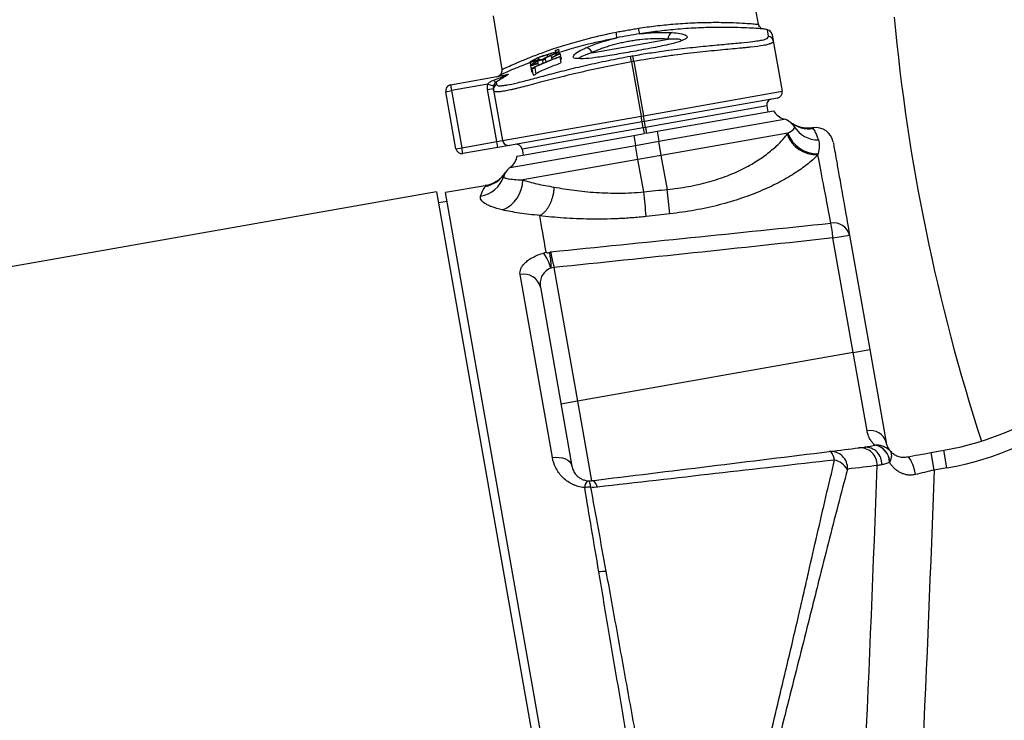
# Model space of a CAD drawing. Header units: millimetres. Extents: x 19 to 1021, y 5 to 745.
# Tile 4 of 7: x 520 to 686, y 380 to 499. Entities that reach past the tile are written whole.
import ezdxf

# ---------------------------------------------------------------- set-up
doc = ezdxf.new("R2010")
doc.units = ezdxf.units.MM

msp = doc.modelspace()

# ---------------------------------------------------------------- linework, layer by layer
at = {"color": 7, "linetype": 'Continuous', "lineweight": 25}
for p, q in [((644.91, 497.75), (643.16, 506.74)), ((600.06, 499.14), (601.49, 490.09)), ((647.2, 496), (647.39, 494.92)), ((616.71, 492.93), (629.63, 495.21)), ((631.86, 494.95), (631.85, 494.97)), ((647.39, 494.92), (648.89, 486.42)), ((610.64, 493.06), (610.6, 493.34)), ((611.08, 493.52), (611.16, 493.11)), ((611.16, 493.11), (611.19, 492.91)), ((611.33, 492.87), (611.51, 491.86)), ((606.27, 491.3), (606.36, 490.78)), ((607.55, 491.48), (607.67, 490.8)), ((607.59, 491.18), (607.6, 491.12)), ((607.6, 491.12), (607.66, 490.79)), ((607.68, 492.07), (607.73, 491.81)), ((607.86, 491.86), (607.87, 491.81)), ((607.87, 491.81), (607.89, 491.68)), ((608.36, 491.64), (608.45, 491.14)), ((608.84, 491.84), (608.93, 491.35)), ((609.81, 492.47), (609.93, 491.76)), ((609.97, 492.09), (609.96, 492.15)), ((609.97, 492.09), (610.02, 491.8)), ((611.3, 492.3), (611.31, 492.23)), ((611.31, 492.23), (611.49, 491.22)), ((614.74, 491.95), (614.76, 491.94)), ((623.44, 491.4), (623.27, 492.36)), ((623.44, 491.4), (625.06, 482.22)), ((623.84, 491.47), (623.67, 492.43)), ((623.84, 491.47), (625.45, 482.29)), ((606.36, 490.78), (606.54, 489.75)), ((606.6, 490.16), (606.57, 490.31)), ((606.6, 490.16), (606.78, 489.13)), ((607.07, 490.46), (607.09, 490.34)), ((607.09, 490.34), (607.27, 489.31)), ((592.85, 487.51), (602.26, 489.17)), ((600.53, 487.95), (600.59, 487.61)), ((592.04, 486.35), (593.02, 486.52)), ((593.74, 476.7), (592.04, 486.35)), ((592.85, 487.51), (593.02, 486.52)), ((599.13, 487.6), (593.02, 486.52)), ((593.02, 486.52), (594.73, 476.87)), ((599.08, 486.71), (600.07, 486.88)), ((600.64, 477.92), (599.08, 486.71)), ((599.13, 487.6), (600.09, 487.33)), ((600.12, 486.58), (600.07, 486.88)), ((600.12, 486.58), (601.62, 478.09)), ((625.45, 482.29), (648.89, 486.42)), ((648.08, 485.27), (625.63, 481.31)), ((646.28, 483.93), (625.8, 480.32)), ((627.75, 479.65), (647.44, 483.12)), ((646.28, 483.93), (646.46, 482.95)), ((601.62, 478.09), (625.06, 482.22)), ((625.23, 481.24), (602.78, 477.28)), ((625.06, 482.22), (625.45, 482.29)), ((625.23, 481.24), (625.06, 482.22)), ((625.63, 481.31), (625.23, 481.24)), ((625.41, 480.25), (625.23, 481.24)), ((625.63, 481.31), (625.45, 482.29)), ((625.8, 480.32), (625.63, 481.31)), ((628.04, 477.98), (649.23, 481.71)), ((625.41, 480.25), (604.92, 476.64)), ((625.8, 480.32), (625.41, 480.25)), ((625.41, 480.25), (625.58, 479.27)), ((625.97, 479.34), (625.58, 479.27)), ((625.8, 480.32), (625.97, 479.34)), ((625.97, 479.34), (627.75, 479.65)), ((627.75, 479.65), (628.04, 477.98)), ((649.84, 479.35), (628.46, 475.58)), ((594.73, 476.87), (600.64, 477.92)), ((600.64, 477.92), (601.62, 478.09)), ((600.81, 476.93), (600.64, 477.92)), ((604.11, 475.48), (623.81, 478.95)), ((623.81, 478.95), (625.58, 479.27)), ((623.81, 478.95), (624.1, 477.28)), ((624.1, 477.28), (628.04, 477.98)), ((628.46, 475.58), (628.04, 477.98)), ((593.74, 476.7), (594.73, 476.87)), ((594.9, 475.89), (594.73, 476.87)), ((600.81, 476.93), (594.9, 475.89)), ((602.78, 477.28), (600.81, 476.93)), ((602.92, 473.55), (624.1, 477.28)), ((604.92, 476.64), (605.1, 475.66)), ((624.52, 474.89), (624.1, 477.28)), ((624.52, 474.89), (605.03, 471.45)), ((628.46, 475.58), (624.52, 474.89)), ((625.49, 469.41), (624.52, 474.89)), ((629.48, 469.84), (628.46, 475.58)), ((602.14, 472.72), (602.11, 472.67)), ((590.45, 469.44), (268.44, 412.66)), ((590.45, 469.44), (639.39, 191.88)), ((598.68, 470.46), (592, 469.29)), ((592.26, 467.81), (590.79, 467.55)), ((616.4, 330.92), (592, 469.29)), ((657.48, 461.63), (660.28, 462.13)), ((660.9, 442.27), (657.48, 461.63)), ((660.28, 462.13), (663.7, 442.77)), ((610.32, 456.63), (609.76, 456.53)), ((610.32, 456.63), (614.3, 434.06)), ((610.05, 424.51), (604.6, 455.43)), ((608.02, 453.33), (613.35, 423.07)), ((660.9, 442.27), (663.7, 442.77)), ((663.7, 442.77), (666.46, 427.07)), ((660.9, 442.27), (614.3, 434.06)), ((663.23, 429.04), (660.9, 442.27)), ((614.3, 434.06), (611.5, 433.56)), ((614.3, 434.06), (616.67, 420.62)), ((674.05, 425.37), (676.22, 425.75)), ((674.57, 422.41), (674.05, 425.37)), ((676.74, 422.79), (676.22, 425.75)), ((676.74, 422.79), (674.57, 422.41))]:
    msp.add_line(p, q, dxfattribs=at)
at = {"color": 8, "linetype": 'Continuous', "lineweight": 25}
for p, q in [((646.6, 495.72), (646.41, 496.81)), ((609.15, 492.58), (609.2, 492.26))]:
    msp.add_line(p, q, dxfattribs=at)
at = {"color": 7, "linetype": 'Continuous', "lineweight": 25, "flags": 128}
for points in [[(610.05, 424.51), (610.63, 424.58), (611.21, 424.56), (611.75, 424.47), (612.24, 424.31), (612.66, 424.08), (612.99, 423.78), (613.23, 423.45), (613.35, 423.07)], [(671.4, 421.65), (671.29, 422.25), (671.14, 422.83), (670.96, 423.36), (670.77, 423.82), (670.56, 424.19), (670.34, 424.46), (670.14, 424.61), (669.94, 424.64)], [(616.07, 420.6), (616.14, 420.58), (616.21, 420.52), (616.27, 420.43), (616.33, 420.31), (616.38, 420.15), (616.42, 419.96), (616.46, 419.75), (616.49, 419.51)], [(617.7, 419.53), (617.58, 419.78), (617.46, 420.01), (617.33, 420.2), (617.2, 420.36), (617.07, 420.48), (616.93, 420.57), (616.8, 420.61), (616.67, 420.62)]]:
    msp.add_lwpolyline(points, dxfattribs=at)
at = {"color": 7, "linetype": 'Continuous', "lineweight": 25}
for centre, radius, start, end in [((996.43, 529.24), 330, 185.2667, 197.9932), ((617.3, 495.5), 3.63, 358.9493, 14.4104), ((628.2, 497.42), 3.63, 185.5896, 201.0507), ((630.64, 495.37), 1.02, 109.9463, 189.007), ((633.94, 433.02), 65, 78.9382, 79.6192), ((646.22, 495.83), 1, 10, 78.9382), ((646.41, 494.74), 0.995, 10.0836, 79.1431), ((615.71, 492.74), 1.02, 10.993, 90.0537), ((600.77, 488.68), 0.764, 209.866, 251.9415), ((600.39, 489.85), 1, 279.9999, 305.4214), ((602.09, 490.11), 0.954, 280.0112, 299.9173), ((593.02, 486.52), 1, 100, 190), ((601.1, 486.75), 0.995, 120.8569, 189.9164), ((647.91, 486.25), 1, 280, 10), ((647.27, 484.11), 1, 100, 190), ((650.05, 484.6), 3, 209.4712, 253.9964), ((648.4, 478.83), 3, 32.1941, 73.9964), ((653.41, 485.05), 4.98, 231.1449, 278.5363), ((654.87, 481.19), 5.35, 200.082, 270.9985), ((655.01, 483.02), 4.83, 212.4632, 270.0096), ((654.57, 477.27), 3, 10, 99.1275), ((602.61, 478.26), 1, 190, 280), ((654.76, 481.06), 5.38, 200.4766, 271.6793), ((594.73, 476.87), 1, 190, 280), ((603.94, 476.47), 1, 10, 100), ((601.15, 475.98), 3, 306.0036, 350.5288), ((597.84, 475.26), 4.99, 279.8997, 328.8241), ((604.68, 471.12), 3, 126.0036, 162.2918), ((597.14, 473.55), 4.92, 279.0845, 342.111), ((599.65, 471.38), 5.38, 291.2867, 0.7015), ((232, 426.72), 395.8, 5.5882, 6.1925), ((232.87, 427), 398.91, 5.5691, 6.1658), ((657.62, 461.43), 2.75, 14.6949, 100.1438), ((622.53, 458.07), 35.13, 5.823, 9.9477), ((602.81, 454.86), 7.15, 13.5737, 36.3065), ((605.25, 452.66), 2.85, 13.6208, 103.2124), ((667.53, 474.99), 50, 280, 333.865), ((667.53, 474.99), 53, 280, 333.865), ((663.81, 426.35), 2.75, 15.33, 102.0974), ((662.07, 423.3), 2.87, 357.4824, 95.7429), ((662.93, 423.48), 2.8, 356.4427, 92.6908), ((664.05, 423.67), 3, 0.5843, 81.2224), ((664.07, 423.7), 2.98, 359.9578, 80.2428), ((657.1, 422.71), 2.85, 357.2497, 95.1112), ((657.03, 420.86), 3.32, 29.9315, 77.5), ((616.98, 419.45), 1.47, 128.3106, 179.8937), ((616.31, 414.83), 4.69, 87.708, 99.7746), ((618.84, 399.79), 5.49, 87.2606, 99.8117)]:
    msp.add_arc(centre, radius, start, end, dxfattribs=at)
at = {"color": 8, "linetype": 'Continuous', "lineweight": 25}
for points, knots in [([(624.59, 497.07), (625.57, 497.21), (627.55, 497.5), (630.65, 497.8), (633.85, 498.01), (636.91, 498.08), (639.59, 498.06), (641.74, 497.97), (643.41, 497.86), (644.46, 497.78), (644.94, 497.73), (644.86, 497.74), (644.84, 497.74)], [0, 0, 0, 0, 0.091204, 0.184225, 0.297254, 0.413635, 0.523973, 0.637338, 0.745128, 0.855884, 0.965258, 1, 1, 1, 1]), ([(601.53, 490.09), (601.55, 490.11), (601.62, 490.14), (602.41, 490.51), (603.74, 491.1), (605.51, 491.85), (607.61, 492.67), (610.02, 493.54), (612.87, 494.45), (616.49, 495.47), (619.24, 496.07), (620.82, 496.41)], [0, 0, 0, 0, 0.097588, 0.209813, 0.321937, 0.43408, 0.531973, 0.629865, 0.740592, 0.851305, 1, 1, 1, 1]), ([(630.29, 496.33), (630.76, 496.29), (631.88, 496.18), (632.79, 495.84), (632.96, 495.46), (632.39, 495.2), (632.2, 495.12)], [0, 0, 0, 0, 0.222988, 0.531105, 0.846321, 1, 1, 1, 1]), ([(631.82, 495.01), (631.82, 495.06), (631.82, 495.17), (631, 495.24), (630.04, 495.22), (629.63, 495.21)], [0, 0, 0, 0, 0.25073, 0.686517, 1, 1, 1, 1]), ([(645.09, 495.01), (645.22, 495.03), (645.86, 495.13), (646.45, 495.35), (646.55, 495.6), (646.6, 495.72)], [0, 0, 0, 0, 0.112042, 0.549492, 1, 1, 1, 1]), ([(614.38, 491.95), (614.23, 491.96), (613.62, 491.97), (613.47, 492.3), (614.01, 492.9), (615.01, 493.45), (615.64, 493.73), (615.71, 493.76)], [0, 0, 0, 0, 0.09947, 0.397139, 0.697448, 0.968204, 1, 1, 1, 1]), ([(616.71, 492.93), (616.2, 492.76), (615.18, 492.4), (614.57, 492.08), (614.68, 492.01), (614.7, 492)], [0, 0, 0, 0, 0.434162, 0.869169, 1, 1, 1, 1]), ([(601, 489.01), (601.01, 489.01), (601.02, 489.01), (602, 489.18), (602.57, 489.28)], [0, 0, 0, 0, 0.422914, 1, 1, 1, 1]), ([(600.59, 487.61), (600.69, 487.46), (600.83, 487.27), (601.63, 487.38), (601.85, 487.41)], [0, 0, 0, 0, 0.720708, 1, 1, 1, 1]), ([(654.1, 480.21), (654.09, 480.22), (654.07, 480.26), (654.12, 480.18), (654.15, 480.12)], [0, 0, 0, 0, 0.184282, 1, 1, 1, 1])]:
    msp.add_open_spline(points, degree=3, knots=knots, dxfattribs=at)
at = {"color": 7, "linetype": 'Continuous', "lineweight": 25}
for points, knots in [([(645.34, 497.11), (645.27, 497.15), (645.12, 497.26), (644.96, 497.49), (644.93, 497.68), (644.92, 497.76)], [0, 0, 0, 0, 0.281134, 0.70806, 1, 1, 1, 1]), ([(620.82, 496.41), (621.13, 496.47), (621.45, 496.52), (622.07, 496.63), (622.7, 496.74), (623.33, 496.85), (623.96, 496.97), (624.27, 497.02), (624.59, 497.07)], [0, 0, 0, 0, 0.25, 0.25, 0.5, 0.75, 0.75, 1, 1, 1, 1]), ([(624.81, 496.12), (624.16, 496.03), (623.51, 495.92), (622.22, 495.69), (621.57, 495.57), (620.93, 495.43)], [0, 0, 0, 0, 0.5, 0.5, 1, 1, 1, 1]), ([(645.65, 496.95), (645.67, 496.94), (645.75, 496.94), (645.26, 496.98), (644.18, 497.05), (642.5, 497.14), (640.27, 497.21), (637.55, 497.22), (634.38, 497.12), (631.11, 496.9), (627.88, 496.56), (625.84, 496.27), (624.81, 496.12)], [0, 0, 0, 0, 0.031253, 0.144534, 0.25276, 0.363941, 0.474333, 0.587755, 0.700488, 0.816564, 0.907371, 1, 1, 1, 1]), ([(624.81, 496.12), (625.85, 496.25), (626.83, 496.32), (628.71, 496.39), (629.55, 496.38), (630.29, 496.33)], [0, 0, 0, 0, 0.5, 0.5, 1, 1, 1, 1]), ([(620.93, 495.43), (619.31, 495.09), (616.5, 494.48), (613.34, 493.62), (611.9, 493.16), (611.44, 493.02)], [0, 0, 0, 0, 0.4813095, 0.8352164, 1, 1, 1, 1]), ([(632.2, 495.12), (632.05, 495.03), (631.59, 494.77), (629.68, 494.28), (626.74, 493.68), (623.36, 493.08), (620.11, 492.51), (617.32, 492.09), (615.29, 491.86), (614.64, 491.93), (614.38, 491.95)], [0, 0, 0, 0, 0.069653, 0.206408, 0.357333, 0.507898, 0.645531, 0.780412, 0.913083, 1, 1, 1, 1]), ([(615.71, 493.76), (616.39, 494.06), (617.18, 494.36), (618.29, 494.72), (618.52, 494.79), (618.98, 494.93), (619.22, 495), (619.93, 495.19), (620.43, 495.32), (620.93, 495.43)], [0, 0, 0, 0, 0.5, 0.5, 0.625, 0.625, 0.75, 0.75, 1, 1, 1, 1]), ([(629.63, 495.21), (629.2, 495.25), (628.73, 495.28), (627.72, 495.3), (627.17, 495.29), (626.04, 495.23), (625.46, 495.18), (624.55, 495.08), (624.24, 495.04), (623.64, 494.95), (623.34, 494.9), (622.73, 494.79), (622.43, 494.74), (621.83, 494.61), (621.53, 494.54), (620.64, 494.33), (620.08, 494.18), (619.27, 493.93), (619, 493.84), (618.49, 493.67), (618.24, 493.58), (617.54, 493.31), (617.1, 493.12), (616.71, 492.93)], [0, 0, 0, 0, 0.125, 0.125, 0.25, 0.25, 0.375, 0.375, 0.4375, 0.4375, 0.5, 0.5, 0.5625, 0.5625, 0.625, 0.625, 0.75, 0.75, 0.8125, 0.8125, 0.875, 0.875, 1, 1, 1, 1]), ([(623.67, 492.43), (624.6, 492.58), (626.49, 492.9), (629.6, 493.35), (632.96, 493.76), (636.36, 494.11), (639.41, 494.39), (641.97, 494.61), (643.93, 494.81), (644.74, 494.95), (645.09, 495.01)], [0, 0, 0, 0, 0.10243, 0.206446, 0.345167, 0.487875, 0.623485, 0.762843, 0.896597, 1, 1, 1, 1]), ([(647.39, 494.92), (647.42, 494.76), (647.29, 494.62), (646.86, 494.44), (646.68, 494.38), (646.35, 494.29), (646.23, 494.26), (645.97, 494.21), (645.84, 494.18), (645.1, 494.05), (644.38, 493.96), (643.3, 493.84), (643.08, 493.82), (642.61, 493.77), (642.37, 493.75), (641.63, 493.67), (641.1, 493.63), (639.46, 493.47), (638.27, 493.36), (636.32, 493.16), (635.65, 493.09), (634.28, 492.95), (633.59, 492.87), (632.16, 492.7), (631.44, 492.61), (629.96, 492.41), (629.2, 492.31), (626.92, 491.98), (625.39, 491.73), (623.84, 491.47)], [0, 0, 0, 0, 0.125, 0.125, 0.1875, 0.1875, 0.21875, 0.21875, 0.25, 0.25, 0.375, 0.375, 0.40625, 0.40625, 0.4375, 0.4375, 0.5, 0.5, 0.625, 0.625, 0.6875, 0.6875, 0.75, 0.75, 0.8125, 0.8125, 0.875, 0.875, 1, 1, 1, 1]), ([(607.64, 492.11), (607.72, 492.15), (607.8, 492.18), (607.96, 492.25), (608.04, 492.28), (608.2, 492.34), (608.28, 492.37), (608.43, 492.42), (608.5, 492.45), (608.71, 492.52), (608.84, 492.56), (609.1, 492.64), (609.22, 492.68), (609.35, 492.71)], [0, 0, 0, 0, 0.125, 0.125, 0.25, 0.25, 0.375, 0.375, 0.5, 0.5, 0.75, 0.75, 1, 1, 1, 1]), ([(609.75, 492.51), (609.86, 492.55), (609.96, 492.59), (610.16, 492.66), (610.26, 492.7), (610.46, 492.76), (610.55, 492.79), (610.72, 492.84), (610.8, 492.86), (611.02, 492.91), (611.14, 492.92), (611.25, 492.92), (611.28, 492.91), (611.32, 492.9), (611.32, 492.88), (611.33, 492.87)], [0, 0, 0, 0, 0.125, 0.125, 0.25, 0.25, 0.375, 0.375, 0.5, 0.5, 0.75, 0.75, 0.875, 0.875, 1, 1, 1, 1]), ([(610.84, 492.69), (610.83, 492.71), (610.82, 492.72), (610.75, 492.73), (610.72, 492.73), (610.66, 492.72), (610.61, 492.72), (610.47, 492.69), (610.36, 492.66), (610.16, 492.6), (610.09, 492.57), (609.99, 492.53), (609.95, 492.52), (609.88, 492.49), (609.84, 492.48), (609.81, 492.47)], [0, 0, 0, 0, 0.25, 0.25, 0.375, 0.375, 0.5, 0.5, 0.75, 0.75, 0.875, 0.875, 0.9375, 0.9375, 1, 1, 1, 1]), ([(611.33, 492.87), (611.33, 492.85), (611.33, 492.84), (611.3, 492.8), (611.28, 492.78), (611.23, 492.73), (611.19, 492.7), (611.09, 492.63), (611.04, 492.6), (610.85, 492.49), (610.69, 492.41), (610.43, 492.29), (610.34, 492.25), (610.16, 492.17), (610.06, 492.13), (609.97, 492.09)], [0, 0, 0, 0, 0.125, 0.125, 0.25, 0.25, 0.375, 0.375, 0.5, 0.5, 0.75, 0.75, 0.875, 0.875, 1, 1, 1, 1]), ([(610.6, 493.34), (610.68, 493.37), (610.76, 493.4), (610.92, 493.46), (611, 493.49), (611.08, 493.52)], [0, 0, 0, 0, 0.5, 0.5, 1, 1, 1, 1]), ([(610.6, 492.47), (610.65, 492.49), (610.69, 492.52), (610.75, 492.56), (610.77, 492.58), (610.81, 492.62), (610.82, 492.63), (610.84, 492.66), (610.84, 492.67), (610.84, 492.69)], [0, 0, 0, 0, 0.25, 0.25, 0.5, 0.5, 0.75, 0.75, 1, 1, 1, 1]), ([(623.44, 491.4), (621.89, 491.12), (620.37, 490.82), (618.14, 490.36), (617.4, 490.2), (615.94, 489.87), (615.22, 489.71), (613.11, 489.22), (611.78, 488.89), (610.21, 488.49), (609.9, 488.41), (609.29, 488.25), (608.99, 488.18), (608.11, 487.95), (607.55, 487.8), (605.95, 487.38), (604.99, 487.13), (603.94, 486.87), (603.73, 486.82), (603.34, 486.73), (603.15, 486.69), (602.61, 486.57), (602.28, 486.5), (601.7, 486.4), (601.44, 486.36), (601.1, 486.33), (600.99, 486.32), (600.8, 486.32), (600.71, 486.32), (600.32, 486.34), (600.15, 486.43), (600.12, 486.58)], [0, 0, 0, 0, 0.125, 0.125, 0.1875, 0.1875, 0.25, 0.25, 0.375, 0.375, 0.40625, 0.40625, 0.4375, 0.4375, 0.5, 0.5, 0.625, 0.625, 0.65625, 0.65625, 0.6875, 0.6875, 0.75, 0.75, 0.8125, 0.8125, 0.84375, 0.84375, 0.875, 0.875, 1, 1, 1, 1]), ([(606.28, 491.25), (605.95, 491.13), (604.83, 490.71), (603.35, 490.09), (601.96, 489.49), (601.14, 489.12), (601.08, 489.09), (601.05, 489.08)], [0, 0, 0, 0, 0.095122, 0.32562, 0.562587, 0.793684, 1, 1, 1, 1]), ([(601.85, 487.41), (602.03, 487.43), (602.57, 487.48), (604.11, 487.84), (606.38, 488.43), (609.15, 489.17), (612.3, 489.99), (615.76, 490.83), (619.45, 491.64), (622, 492.12), (623.27, 492.36)], [0, 0, 0, 0, 0.0640884, 0.197302, 0.3313335, 0.4653825, 0.5988797, 0.7323769, 0.8661902, 1, 1, 1, 1]), ([(606.27, 491.3), (606.27, 491.31), (606.27, 491.32), (606.3, 491.36), (606.32, 491.38), (606.38, 491.44), (606.42, 491.47), (606.52, 491.53), (606.58, 491.57), (606.71, 491.65), (606.78, 491.69), (606.93, 491.77), (607.01, 491.81), (607.18, 491.9), (607.27, 491.94), (607.45, 492.03), (607.54, 492.07), (607.64, 492.11)], [0, 0, 0, 0, 0.125, 0.125, 0.25, 0.25, 0.375, 0.375, 0.5, 0.5, 0.625, 0.625, 0.75, 0.75, 0.875, 0.875, 1, 1, 1, 1]), ([(607.87, 491.81), (607.77, 491.76), (607.67, 491.72), (607.47, 491.64), (607.38, 491.6), (607.19, 491.52), (607.09, 491.49), (606.92, 491.42), (606.84, 491.39), (606.61, 491.32), (606.48, 491.29), (606.36, 491.27), (606.32, 491.27), (606.28, 491.27), (606.27, 491.29), (606.27, 491.3)], [0, 0, 0, 0, 0.125, 0.125, 0.25, 0.25, 0.375, 0.375, 0.5, 0.5, 0.75, 0.75, 0.875, 0.875, 1, 1, 1, 1]), ([(606.36, 490.78), (606.36, 490.79), (606.36, 490.81), (606.39, 490.85), (606.41, 490.87), (606.49, 490.94), (606.56, 491), (606.72, 491.11), (606.78, 491.15), (606.91, 491.22), (606.98, 491.26), (607.14, 491.34), (607.21, 491.38), (607.38, 491.46), (607.46, 491.5), (607.55, 491.54)], [0, 0, 0, 0, 0.125, 0.125, 0.25, 0.25, 0.5, 0.5, 0.625, 0.625, 0.75, 0.75, 0.875, 0.875, 1, 1, 1, 1]), ([(607.6, 491.12), (607.52, 491.09), (607.44, 491.05), (607.28, 490.99), (607.21, 490.96), (606.99, 490.88), (606.84, 490.83), (606.67, 490.78), (606.62, 490.77), (606.53, 490.75), (606.49, 490.75), (606.43, 490.74), (606.4, 490.75), (606.37, 490.76), (606.36, 490.77), (606.36, 490.78)], [0, 0, 0, 0, 0.125, 0.125, 0.25, 0.25, 0.5, 0.5, 0.625, 0.625, 0.75, 0.75, 0.875, 0.875, 1, 1, 1, 1]), ([(606.57, 490.31), (607.35, 490.67), (608.13, 491.02), (609.71, 491.69), (610.5, 492), (611.3, 492.3)], [0, 0, 0, 0, 0.5, 0.5, 1, 1, 1, 1]), ([(607.68, 492.07), (607.62, 492.05), (607.55, 492.02), (607.43, 491.96), (607.37, 491.93), (607.19, 491.84), (607.09, 491.78), (606.92, 491.68), (606.85, 491.63), (606.79, 491.58), (606.77, 491.56), (606.75, 491.54), (606.75, 491.53), (606.75, 491.52)], [0, 0, 0, 0, 0.125, 0.125, 0.25, 0.25, 0.5, 0.5, 0.75, 0.75, 0.875, 0.875, 1, 1, 1, 1]), ([(606.75, 491.52), (606.75, 491.51), (606.76, 491.5), (606.79, 491.5), (606.81, 491.5), (606.86, 491.5), (606.9, 491.51), (606.98, 491.53), (607.03, 491.54), (607.18, 491.59), (607.31, 491.64), (607.51, 491.72), (607.58, 491.75), (607.72, 491.8), (607.79, 491.83), (607.86, 491.86)], [0, 0, 0, 0, 0.125, 0.125, 0.25, 0.25, 0.375, 0.375, 0.5, 0.5, 0.75, 0.75, 0.875, 0.875, 1, 1, 1, 1]), ([(607.55, 491.48), (607.53, 491.46), (607.5, 491.45), (607.44, 491.43), (607.42, 491.41), (607.34, 491.37), (607.29, 491.35), (607.15, 491.27), (607.07, 491.22), (606.95, 491.14), (606.9, 491.1), (606.86, 491.06), (606.85, 491.05), (606.84, 491.02), (606.84, 491.01), (606.84, 491)], [0, 0, 0, 0, 0.0625, 0.0625, 0.125, 0.125, 0.25, 0.25, 0.5, 0.5, 0.75, 0.75, 0.875, 0.875, 1, 1, 1, 1]), ([(606.84, 491), (606.84, 491), (606.85, 490.99), (606.86, 490.98), (606.88, 490.98), (606.93, 490.98), (606.98, 490.98), (607.12, 491.02), (607.21, 491.05), (607.39, 491.11), (607.49, 491.15), (607.59, 491.18)], [0, 0, 0, 0, 0.125, 0.125, 0.25, 0.25, 0.5, 0.5, 0.75, 0.75, 1, 1, 1, 1]), ([(611.31, 492.23), (610.59, 491.96), (609.88, 491.68), (608.46, 491.09), (607.76, 490.78), (607.07, 490.46)], [0, 0, 0, 0, 0.5, 0.5, 1, 1, 1, 1]), ([(607.25, 489.43), (607.94, 489.76), (608.64, 490.07), (610.06, 490.66), (610.77, 490.95), (611.49, 491.22)], [0, 0, 0, 0, 0.5, 0.5, 1, 1, 1, 1]), ([(607.55, 491.54), (607.64, 491.58), (607.74, 491.62), (607.93, 491.7), (608.02, 491.73), (608.19, 491.79), (608.27, 491.81), (608.41, 491.86), (608.47, 491.87), (608.53, 491.88)], [0, 0, 0, 0, 0.25, 0.25, 0.5, 0.5, 0.75, 0.75, 1, 1, 1, 1]), ([(608.36, 491.64), (608.35, 491.65), (608.35, 491.66), (608.34, 491.67), (608.32, 491.68), (608.28, 491.69), (608.24, 491.69), (608.11, 491.67), (608.03, 491.65), (607.87, 491.6), (607.81, 491.58), (607.69, 491.53), (607.62, 491.5), (607.55, 491.48)], [0, 0, 0, 0, 0.125, 0.125, 0.25, 0.25, 0.5, 0.5, 0.75, 0.75, 0.875, 0.875, 1, 1, 1, 1]), ([(609.15, 492.58), (608.93, 492.52), (608.71, 492.45), (608.36, 492.34), (608.24, 492.3), (608.03, 492.22), (607.96, 492.19), (607.82, 492.14), (607.75, 492.11), (607.68, 492.07)], [0, 0, 0, 0, 0.5, 0.5, 0.75, 0.75, 0.875, 0.875, 1, 1, 1, 1]), ([(608.84, 491.84), (608.76, 491.81), (608.68, 491.78), (608.52, 491.71), (608.44, 491.67), (608.36, 491.64)], [0, 0, 0, 0, 0.5, 0.5, 1, 1, 1, 1]), ([(608.53, 491.88), (608.55, 491.9), (608.58, 491.92), (608.63, 491.95), (608.66, 491.97), (608.72, 492.01), (608.76, 492.03), (608.84, 492.08), (608.88, 492.1), (608.92, 492.12)], [0, 0, 0, 0, 0.25, 0.25, 0.5, 0.5, 0.75, 0.75, 1, 1, 1, 1]), ([(609.81, 492.47), (609.76, 492.45), (609.72, 492.43), (609.64, 492.4), (609.6, 492.38), (609.49, 492.33), (609.41, 492.29), (609.28, 492.22), (609.21, 492.19), (609.1, 492.13), (609.06, 492.1), (608.98, 492.04), (608.95, 492.02), (608.91, 491.97), (608.89, 491.96), (608.86, 491.9), (608.85, 491.87), (608.84, 491.84)], [0, 0, 0, 0, 0.0625, 0.0625, 0.125, 0.125, 0.25, 0.25, 0.375, 0.375, 0.5, 0.5, 0.625, 0.625, 0.75, 0.75, 1, 1, 1, 1]), ([(608.92, 492.12), (608.98, 492.16), (609.04, 492.19), (609.17, 492.25), (609.24, 492.28), (609.38, 492.35), (609.45, 492.38), (609.6, 492.45), (609.68, 492.48), (609.75, 492.51)], [0, 0, 0, 0, 0.25, 0.25, 0.5, 0.5, 0.75, 0.75, 1, 1, 1, 1]), ([(609.96, 492.15), (610.02, 492.18), (610.08, 492.21), (610.2, 492.26), (610.25, 492.29), (610.37, 492.34), (610.42, 492.37), (610.49, 492.41), (610.52, 492.42), (610.56, 492.45), (610.58, 492.46), (610.6, 492.47)], [0, 0, 0, 0, 0.25, 0.25, 0.5, 0.5, 0.75, 0.75, 0.875, 0.875, 1, 1, 1, 1]), ([(611.4, 491.72), (611.41, 491.72), (611.49, 491.77), (611.51, 491.82), (611.51, 491.85), (611.51, 491.86)], [0, 0, 0, 0, 0.037855, 0.774031, 1, 1, 1, 1]), ([(601.48, 490.08), (601.49, 490.03), (601.52, 489.89), (601.48, 489.66), (601.4, 489.45), (601.33, 489.36), (601.3, 489.32)], [0, 0, 0, 0, 0.192498, 0.541652, 0.834622, 1, 1, 1, 1]), ([(606.54, 489.75), (606.55, 489.73), (606.56, 489.7), (606.66, 489.72), (606.68, 489.72)], [0, 0, 0, 0, 0.829991, 1, 1, 1, 1]), ([(599.13, 487.6), (599.19, 487.69), (599.25, 487.76), (599.4, 487.9), (599.48, 487.96), (599.73, 488.13), (599.92, 488.22), (600.11, 488.3)], [0, 0, 0, 0, 0.25, 0.25, 0.5, 0.5, 1, 1, 1, 1]), ([(600.53, 487.95), (600.43, 487.88), (600.34, 487.79), (600.19, 487.59), (600.13, 487.47), (600.09, 487.33)], [0, 0, 0, 0, 0.5, 0.5, 1, 1, 1, 1]), ([(600.11, 488.3), (600.51, 488.46), (600.91, 488.61), (601.51, 488.85), (601.7, 488.92), (601.99, 489.04), (602.08, 489.07), (602.2, 489.13), (602.24, 489.14), (602.27, 489.16), (602.28, 489.17), (602.28, 489.17), (602.27, 489.17), (602.26, 489.17)], [0, 0, 0, 0, 0.5, 0.5, 0.75, 0.75, 0.875, 0.875, 0.9375, 0.9375, 0.96875, 0.96875, 1, 1, 1, 1]), ([(602.57, 489.28), (602.6, 489.29), (602.59, 489.27), (602.51, 489.2), (602.44, 489.16), (602.29, 489.05), (602.2, 488.99), (602.01, 488.87), (601.91, 488.81), (601.61, 488.62), (601.4, 488.49), (600.97, 488.23), (600.75, 488.09), (600.53, 487.95)], [0, 0, 0, 0, 0.125, 0.125, 0.25, 0.25, 0.375, 0.375, 0.5, 0.5, 0.75, 0.75, 1, 1, 1, 1]), ([(599.08, 486.71), (599.06, 486.86), (599.05, 487.01), (599.06, 487.31), (599.09, 487.46), (599.13, 487.6)], [0, 0, 0, 0, 0.5, 0.5, 1, 1, 1, 1]), ([(650.28, 481.17), (650.25, 481.19), (650.21, 481.22), (650.24, 481.2), (650.24, 481.2)], [0, 0, 0, 0, 0.93318, 1, 1, 1, 1]), ([(654.09, 480.26), (653.9, 480.22), (653.44, 480.14), (652.71, 480.18), (651.98, 480.33), (651.36, 480.54), (650.9, 480.77), (650.58, 480.96), (650.4, 481.08), (650.32, 481.14), (650.27, 481.18), (650.25, 481.2), (650.24, 481.2)], [0, 0, 0, 0, 0.124039, 0.307127, 0.470519, 0.61219, 0.72842, 0.81137, 0.85837, 0.891723, 0.934986, 1, 1, 1, 1]), ([(650.94, 480.43), (650.81, 480.64), (650.67, 480.8), (650.43, 481.05), (650.34, 481.12), (650.28, 481.17)], [0, 0, 0, 0, 0.5, 0.5, 1, 1, 1, 1]), ([(649.84, 479.35), (650.28, 479.6), (650.59, 479.8), (650.87, 480.06), (650.93, 480.14), (650.99, 480.3), (650.98, 480.37), (650.94, 480.43)], [0, 0, 0, 0, 0.5, 0.5, 0.75, 0.75, 1, 1, 1, 1]), ([(654.15, 480.12), (654.22, 480), (654.34, 479.78), (654.64, 479.14), (654.83, 478.72), (655.02, 478.19)], [0, 0, 0, 0, 0.5, 0.5, 1, 1, 1, 1]), ([(629.48, 469.84), (630.69, 469.95), (631.87, 470.11), (633.62, 470.43), (634.2, 470.55), (635.34, 470.81), (635.9, 470.95), (637.57, 471.42), (638.63, 471.77), (640.12, 472.35), (640.61, 472.55), (641.56, 472.98), (642.02, 473.2), (643.35, 473.88), (644.16, 474.35), (645.28, 475.07), (645.63, 475.32), (646.31, 475.81), (646.63, 476.06), (647.55, 476.81), (648.09, 477.3), (649.01, 478.26), (649.4, 478.73), (649.72, 479.18)], [0, 0, 0, 0, 0.125, 0.125, 0.1875, 0.1875, 0.25, 0.25, 0.375, 0.375, 0.4375, 0.4375, 0.5, 0.5, 0.625, 0.625, 0.6875, 0.6875, 0.75, 0.75, 0.875, 0.875, 1, 1, 1, 1]), ([(655.02, 478.19), (655.13, 477.87), (655.18, 477.52), (655.16, 476.74), (655.09, 476.32), (654.96, 475.84)], [0, 0, 0, 0, 0.5, 0.5, 1, 1, 1, 1]), ([(657.54, 477.71), (657.53, 477.71), (657.53, 477.72), (657.68, 476.89), (657.95, 475.35), (658.35, 473.1), (658.87, 470.17), (659.5, 466.58), (660.02, 463.62), (660.28, 462.13)], [0, 0, 0, 0, 0.098345, 0.249486, 0.401735, 0.54865, 0.696584, 0.847735, 1, 1, 1, 1]), ([(654.92, 475.68), (654.48, 475.22), (653.96, 474.73), (652.73, 473.73), (652.02, 473.22), (650.43, 472.18), (649.55, 471.66), (647.66, 470.65), (646.63, 470.16), (644.42, 469.21), (643.26, 468.76), (640.82, 467.93), (639.55, 467.55), (636.88, 466.87), (635.52, 466.57), (632.74, 466.07), (631.34, 465.87), (629.9, 465.71)], [0, 0, 0, 0, 0.125, 0.125, 0.25, 0.25, 0.375, 0.375, 0.5, 0.5, 0.625, 0.625, 0.75, 0.75, 0.875, 0.875, 1, 1, 1, 1]), ([(657.14, 464.14), (656.66, 466.64), (656.23, 468.84), (655.49, 472.69), (655.18, 474.33), (654.92, 475.68)], [0, 0, 0, 0, 0.5, 0.5, 1, 1, 1, 1]), ([(602.14, 472.72), (602.13, 472.71), (602.11, 472.68), (602.04, 472.58), (601.85, 472.29), (601.43, 471.81), (600.76, 471.25), (599.88, 470.78), (599.17, 470.51), (598.74, 470.48), (598.69, 470.48)], [0, 0, 0, 0, 0.047191, 0.075633, 0.119198, 0.293752, 0.497376, 0.709829, 0.965664, 1, 1, 1, 1]), ([(601.82, 472.03), (601.8, 471.96), (601.84, 471.88), (602.09, 471.75), (602.28, 471.7), (602.69, 471.62), (602.84, 471.6), (603.19, 471.55), (603.37, 471.53), (603.99, 471.49), (604.48, 471.46), (605.03, 471.45)], [0, 0, 0, 0, 0.25, 0.25, 0.5, 0.5, 0.625, 0.625, 0.75, 0.75, 1, 1, 1, 1]), ([(605.03, 471.45), (605.75, 471.21), (606.55, 470.98), (608.33, 470.57), (609.31, 470.39), (610.37, 470.24)], [0, 0, 0, 0, 0.5, 0.5, 1, 1, 1, 1]), ([(597.92, 468.69), (598.06, 469.11), (598.22, 469.46), (598.5, 470.02), (598.62, 470.22), (598.7, 470.34)], [0, 0, 0, 0, 0.5, 0.5, 1, 1, 1, 1]), ([(607.96, 465.44), (608.01, 465.46), (608.1, 465.52), (608.24, 465.61), (608.38, 465.71), (608.52, 465.82), (608.66, 465.95), (608.79, 466.09), (608.93, 466.24), (609.06, 466.4), (609.19, 466.58), (609.32, 466.77), (609.45, 466.97), (609.56, 467.18), (609.68, 467.41), (609.79, 467.65), (609.89, 467.9), (609.98, 468.16), (610.07, 468.43), (610.15, 468.71), (610.21, 469.01), (610.27, 469.3), (610.32, 469.61), (610.35, 469.92), (610.36, 470.14), (610.37, 470.24)], [0, 0, 0, 0, 0.03581, 0.07232, 0.109528, 0.147435, 0.18604, 0.225344, 0.265345, 0.306044, 0.34744, 0.389533, 0.432323, 0.475809, 0.519991, 0.564868, 0.610441, 0.656708, 0.70367, 0.751326, 0.799675, 0.848718, 0.898453, 0.948881, 1, 1, 1, 1]), ([(610.37, 470.24), (611.43, 470.03), (612.56, 469.85), (614.91, 469.54), (616.15, 469.41), (618.75, 469.24), (620.07, 469.2), (622.75, 469.22), (624.11, 469.28), (625.49, 469.41)], [0, 0, 0, 0, 0.25, 0.25, 0.5, 0.5, 0.75, 0.75, 1, 1, 1, 1]), ([(601.61, 466.37), (600.93, 466.53), (600.34, 466.71), (599.6, 466.98), (599.38, 467.08), (598.97, 467.27), (598.79, 467.37), (598.32, 467.67), (598.11, 467.87), (597.87, 468.28), (597.85, 468.48), (597.92, 468.69)], [0, 0, 0, 0, 0.25, 0.25, 0.375, 0.375, 0.5, 0.5, 0.75, 0.75, 1, 1, 1, 1]), ([(607.96, 465.44), (606.71, 465.54), (605.55, 465.67), (603.43, 465.99), (602.47, 466.17), (601.61, 466.37)], [0, 0, 0, 0, 0.5, 0.5, 1, 1, 1, 1]), ([(625.92, 465.26), (625.11, 465.17), (624.3, 465.09), (622.69, 464.97), (621.89, 464.92), (619.52, 464.81), (617.95, 464.79), (615.64, 464.83), (614.88, 464.85), (613.4, 464.91), (612.68, 464.95), (610.55, 465.1), (609.2, 465.23), (607.92, 465.38)], [0, 0, 0, 0, 0.125, 0.125, 0.25, 0.25, 0.5, 0.5, 0.625, 0.625, 0.75, 0.75, 1, 1, 1, 1]), ([(604.6, 455.43), (604.54, 455.76), (604.58, 456.09), (604.79, 456.6), (604.89, 456.77), (605.13, 457.11), (605.27, 457.27), (605.53, 457.52), (605.62, 457.6), (605.81, 457.76), (605.92, 457.84), (606.25, 458.07), (606.49, 458.21), (607.01, 458.5), (607.3, 458.63), (607.91, 458.88), (608.23, 458.99), (608.57, 459.09)], [0, 0, 0, 0, 0.25, 0.25, 0.375, 0.375, 0.5, 0.5, 0.5625, 0.5625, 0.625, 0.625, 0.75, 0.75, 0.875, 0.875, 1, 1, 1, 1]), ([(608.57, 459.09), (608.7, 459.13), (608.83, 459.17), (608.96, 459.21), (608.96, 459.21), (608.97, 459.21), (608.97, 459.21), (608.98, 459.21), (609, 459.22), (609.01, 459.22)], [0, 0, 0, 0, 0.0004184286, 0.0004184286, 0.0004184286, 0.0004280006, 0.0004280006, 0.0004280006, 0.0004704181, 0.0004704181, 0.0004704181, 0.0004704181]), ([(609.01, 459.22), (609.01, 459.2), (609.04, 459.17), (609.12, 459.14), (609.17, 459.13), (609.28, 459.13), (609.34, 459.13), (609.46, 459.15), (609.51, 459.17), (609.55, 459.19)], [0, 0, 0, 0, 0.25, 0.25, 0.5, 0.5, 0.75, 0.75, 1, 1, 1, 1]), ([(609.55, 459.19), (609.57, 459.06), (609.59, 458.9), (609.65, 458.52), (609.68, 458.31), (609.73, 457.84), (609.76, 457.59), (609.78, 457.08), (609.79, 456.81), (609.76, 456.53)], [0, 0, 0, 0, 0.25, 0.25, 0.5, 0.5, 0.75, 0.75, 1, 1, 1, 1]), ([(609.75, 459.3), (609.76, 459.18), (609.79, 459.03), (609.86, 458.66), (609.9, 458.44), (609.98, 458.09), (610, 457.97), (610.06, 457.72), (610.09, 457.59), (610.19, 457.18), (610.25, 456.91), (610.32, 456.63)], [0, 0, 0, 0, 0.25, 0.25, 0.5, 0.5, 0.625, 0.625, 0.75, 0.75, 1, 1, 1, 1]), ([(609.76, 456.53), (609.38, 456.38), (609.06, 456.15), (608.56, 455.66), (608.37, 455.38), (608.17, 454.95), (608.12, 454.81), (608.03, 454.52), (608.01, 454.37), (607.95, 453.92), (607.96, 453.63), (608.02, 453.33)], [0, 0, 0, 0, 0.25, 0.25, 0.5, 0.5, 0.625, 0.625, 0.75, 0.75, 1, 1, 1, 1]), ([(664.51, 426.63), (664.44, 426.7), (664.34, 426.81), (664.11, 427.07), (663.99, 427.24), (663.73, 427.64), (663.61, 427.87), (663.38, 428.4), (663.29, 428.7), (663.23, 429.04)], [0, 0, 0, 0, 0.25, 0.25, 0.5, 0.5, 0.75, 0.75, 1, 1, 1, 1]), ([(662.79, 426.28), (663.04, 426.31), (663.3, 426.36), (663.88, 426.48), (664.18, 426.55), (664.51, 426.63)], [0, 0, 0, 0, 0.5, 0.5, 1, 1, 1, 1]), ([(664.58, 426.64), (664.82, 426.67), (665.06, 426.67), (665.53, 426.61), (665.76, 426.55), (666.21, 426.37), (666.42, 426.26), (666.71, 426.06), (666.8, 425.98), (666.98, 425.82), (667.06, 425.73), (667.14, 425.65)], [0, 0, 0, 0, 0.25, 0.25, 0.5, 0.5, 0.75, 0.75, 0.875, 0.875, 1, 1, 1, 1]), ([(666.46, 427.07), (666.5, 426.86), (666.56, 426.68), (666.68, 426.37), (666.74, 426.23), (666.88, 426), (666.94, 425.9), (667.05, 425.75), (667.1, 425.69), (667.14, 425.65)], [0, 0, 0, 0, 0.25, 0.25, 0.5, 0.5, 0.75, 0.75, 1, 1, 1, 1]), ([(615.51, 419.45), (615.12, 419.48), (614.74, 419.55), (614.2, 419.71), (614.02, 419.77), (613.68, 419.9), (613.51, 419.98), (613.03, 420.22), (612.74, 420.4), (612.18, 420.81), (611.93, 421.03), (611.48, 421.5), (611.28, 421.75), (610.91, 422.26), (610.75, 422.53), (610.34, 423.36), (610.16, 423.92), (610.05, 424.51)], [0, 0, 0, 0, 0.125, 0.125, 0.1875, 0.1875, 0.25, 0.25, 0.375, 0.375, 0.5, 0.5, 0.625, 0.625, 0.75, 0.75, 1, 1, 1, 1]), ([(657.75, 424.1), (657.69, 424.33), (657.62, 424.54), (657.47, 424.91), (657.4, 425.06), (657.24, 425.32), (657.16, 425.41), (657, 425.53), (656.92, 425.56), (656.85, 425.55)], [0, 0, 0, 0, 0.25, 0.25, 0.5, 0.5, 0.75, 0.75, 1, 1, 1, 1]), ([(667.05, 423.7), (667.16, 423.89), (667.24, 424.08), (667.36, 424.44), (667.39, 424.63), (667.41, 424.97), (667.39, 425.12), (667.32, 425.34), (667.29, 425.4), (667.22, 425.53), (667.18, 425.59), (667.14, 425.65)], [0, 0, 0, 0, 0.25, 0.25, 0.5, 0.5, 0.75, 0.75, 0.875, 0.875, 1, 1, 1, 1]), ([(667.14, 425.65), (667.28, 425.48), (667.45, 425.32), (667.81, 425.05), (668.01, 424.93), (668.47, 424.74), (668.72, 424.66), (669.29, 424.58), (669.6, 424.58), (669.94, 424.64)], [0, 0, 0, 0, 0.25, 0.25, 0.5, 0.5, 0.75, 0.75, 1, 1, 1, 1]), ([(669.94, 424.64), (670.61, 424.76), (671.28, 424.88), (672.65, 425.12), (673.35, 425.24), (674.05, 425.37)], [0, 0, 0, 0, 0.5, 0.5, 1, 1, 1, 1]), ([(613.35, 423.07), (613.4, 422.82), (613.48, 422.56), (613.71, 422.07), (613.86, 421.83), (614.17, 421.48), (614.28, 421.37), (614.54, 421.16), (614.69, 421.06), (615.01, 420.88), (615.19, 420.8), (615.6, 420.67), (615.82, 420.62), (616.07, 420.6)], [0, 0, 0, 0, 0.25, 0.25, 0.5, 0.5, 0.625, 0.625, 0.75, 0.75, 0.875, 0.875, 1, 1, 1, 1]), ([(657.75, 424.1), (651, 423.34), (644.28, 422.57), (630.92, 421.05), (624.29, 420.29), (617.7, 419.53)], [0, 0, 0, 0, 0.5, 0.5, 1, 1, 1, 1]), ([(635.47, 314.91), (635.89, 319.98), (636.48, 324.94), (637.89, 334.69), (638.71, 339.48), (640.5, 348.95), (641.46, 353.62), (642.98, 360.56), (643.49, 362.87), (644.53, 367.44), (645.06, 369.71), (646.63, 376.48), (647.69, 380.94), (649.79, 389.79), (650.82, 394.17), (652.09, 399.63), (652.34, 400.72), (652.84, 402.9), (653.08, 403.98), (653.82, 407.24), (654.31, 409.39), (655.79, 415.79), (656.77, 419.99), (657.75, 424.1)], [0, 0, 0, 0, 0.125, 0.125, 0.25, 0.25, 0.375, 0.375, 0.4375, 0.4375, 0.5, 0.5, 0.625, 0.625, 0.75, 0.75, 0.78125, 0.78125, 0.8125, 0.8125, 0.875, 0.875, 1, 1, 1, 1]), ([(667.05, 423.7), (666.79, 423.61), (666.55, 423.52), (666.11, 423.39), (665.9, 423.34), (665.72, 423.31)], [0, 0, 0, 0, 0.5, 0.5, 1, 1, 1, 1]), ([(671.4, 421.65), (671.17, 421.6), (670.94, 421.56), (670.48, 421.55), (670.26, 421.56), (669.81, 421.62), (669.6, 421.68), (669.19, 421.82), (669, 421.9), (668.63, 422.1), (668.45, 422.21), (668.12, 422.46), (667.97, 422.59), (667.68, 422.88), (667.54, 423.03), (667.28, 423.35), (667.16, 423.52), (667.05, 423.7)], [0, 0, 0, 0, 0.125, 0.125, 0.25, 0.25, 0.375, 0.375, 0.5, 0.5, 0.625, 0.625, 0.75, 0.75, 0.875, 0.875, 1, 1, 1, 1]), ([(659.91, 422.52), (658.84, 418.47), (657.77, 414.34), (656.17, 408.05), (655.63, 405.93), (654.83, 402.73), (654.57, 401.66), (654.03, 399.52), (653.76, 398.45), (652.41, 393.08), (651.31, 388.76), (649.1, 380.04), (647.98, 375.65), (646.33, 368.98), (645.78, 366.74), (644.69, 362.23), (644.16, 359.95), (642.57, 353.1), (641.56, 348.48), (639.7, 339.13), (638.84, 334.38), (637.36, 324.73), (636.74, 319.82), (636.3, 314.79)], [0, 0, 0, 0, 0.125, 0.125, 0.1875, 0.1875, 0.21875, 0.21875, 0.25, 0.25, 0.375, 0.375, 0.5, 0.5, 0.5625, 0.5625, 0.625, 0.625, 0.75, 0.75, 0.875, 0.875, 1, 1, 1, 1]), ([(659.95, 422.57), (659.95, 422.57), (659.94, 422.57), (659.94, 422.56), (659.93, 422.56), (659.93, 422.55), (659.92, 422.53), (659.92, 422.53), (659.92, 422.52), (659.91, 422.52)], [0, 0, 0, 0, 0.0000511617, 0.0000511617, 0.0000511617, 0.0001040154, 0.0001040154, 0.0001040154, 0.0001299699, 0.0001299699, 0.0001299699, 0.0001299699]), ([(633.54, 314.47), (632.86, 318.4), (632.17, 322.33), (630.79, 330.18), (630.11, 334.11), (628.75, 341.94), (628.07, 345.85), (627.06, 351.71), (626.72, 353.66), (626.21, 356.58), (626.04, 357.56), (625.71, 359.51), (625.54, 360.48), (624.7, 365.35), (624.04, 369.17), (622.75, 376.7), (622.11, 380.41), (620.87, 387.7), (620.26, 391.28), (619.06, 398.33), (618.48, 401.8), (617.9, 405.2)], [0, 0, 0, 0, 0.125, 0.125, 0.25, 0.25, 0.375, 0.375, 0.4375, 0.4375, 0.46875, 0.46875, 0.5, 0.5, 0.625, 0.625, 0.75, 0.75, 0.875, 0.875, 1, 1, 1, 1]), ([(619.1, 405.27), (619.72, 401.88), (620.35, 398.42), (621.62, 391.39), (622.27, 387.81), (623.58, 380.54), (624.24, 376.85), (625.58, 369.34), (626.26, 365.52), (627.13, 360.67), (627.3, 359.7), (627.65, 357.76), (627.82, 356.79), (628.34, 353.87), (628.69, 351.93), (629.73, 346.09), (630.42, 342.19), (631.81, 334.38), (632.5, 330.47), (633.89, 322.65), (634.58, 318.73), (635.28, 314.81)], [0, 0, 0, 0, 0.125, 0.125, 0.25, 0.25, 0.375, 0.375, 0.5, 0.5, 0.53125, 0.53125, 0.5625, 0.5625, 0.625, 0.625, 0.75, 0.75, 0.875, 0.875, 1, 1, 1, 1])]:
    msp.add_open_spline(points, degree=3, knots=knots, dxfattribs=at)
for points in [[(611.16, 493.11), (610.48, 492.95), (609.81, 492.77), (609.15, 492.58)], [(609.35, 492.71), (609.78, 492.84), (610.21, 492.95), (610.64, 493.06)], [(623.27, 492.36), (623.4, 492.38), (623.53, 492.41), (623.67, 492.43)], [(623.84, 491.47), (623.7, 491.44), (623.57, 491.42), (623.44, 491.4)], [(607.09, 490.34), (606.93, 490.28), (606.76, 490.22), (606.6, 490.16)], [(606.78, 489.13), (606.94, 489.19), (607.11, 489.25), (607.27, 489.31)], [(600.09, 487.33), (600.05, 487.19), (600.04, 487.03), (600.07, 486.88)], [(649.72, 479.18), (649.76, 479.24), (649.8, 479.29), (649.84, 479.35)], [(654.96, 475.84), (654.95, 475.79), (654.93, 475.74), (654.92, 475.68)], [(602.11, 472.67), (602.05, 472.58), (601.93, 472.36), (601.82, 472.03)], [(625.49, 469.41), (626.82, 469.56), (628.15, 469.7), (629.48, 469.84)], [(607.92, 465.38), (607.92, 465.4), (607.93, 465.42), (607.96, 465.44)], [(609.01, 459.22), (608.58, 461.6), (608.22, 463.66), (607.92, 465.38)], [(629.9, 465.71), (628.57, 465.56), (627.25, 465.41), (625.92, 465.26)], [(609.75, 459.3), (625.55, 460.88), (641.34, 462.49), (657.14, 464.14)], [(657.48, 461.63), (641.77, 459.92), (626.05, 458.26), (610.32, 456.63)], [(609.55, 459.19), (609.61, 459.23), (609.68, 459.27), (609.75, 459.3)], [(656.85, 425.55), (658.65, 425.77), (660.3, 425.97), (661.79, 426.16)], [(661.79, 426.16), (662.03, 426.19), (662.36, 426.23), (662.79, 426.28)], [(664.51, 426.63), (664.53, 426.63), (664.56, 426.64), (664.58, 426.64)], [(616.67, 420.62), (629.89, 422.24), (643.29, 423.88), (656.85, 425.55)], [(653.58, 221.17), (658.73, 288.42), (662.52, 355.77), (664.94, 423.18)], [(664.94, 423.18), (663.44, 422.99), (661.77, 422.79), (659.95, 422.57)], [(665.72, 423.31), (665.39, 423.25), (665.13, 423.21), (664.94, 423.18)], [(667.05, 423.7), (667.05, 423.7), (667.05, 423.7), (667.05, 423.7)], [(674.57, 422.41), (672.21, 356.95), (668.57, 291.55), (663.64, 226.24)], [(674.57, 422.41), (673.49, 422.15), (672.43, 421.9), (671.4, 421.65)], [(617.9, 405.2), (617.07, 410.16), (616.27, 414.91), (615.51, 419.45)], [(616.07, 420.6), (616.29, 420.59), (616.49, 420.59), (616.67, 420.62)], [(617.7, 419.53), (617.3, 419.48), (616.9, 419.48), (616.49, 419.51)], [(616.49, 419.51), (617.33, 414.97), (618.2, 410.23), (619.1, 405.27)]]:
    msp.add_open_spline(points, degree=3, dxfattribs=at)

doc.saveas('drawing.dxf')
